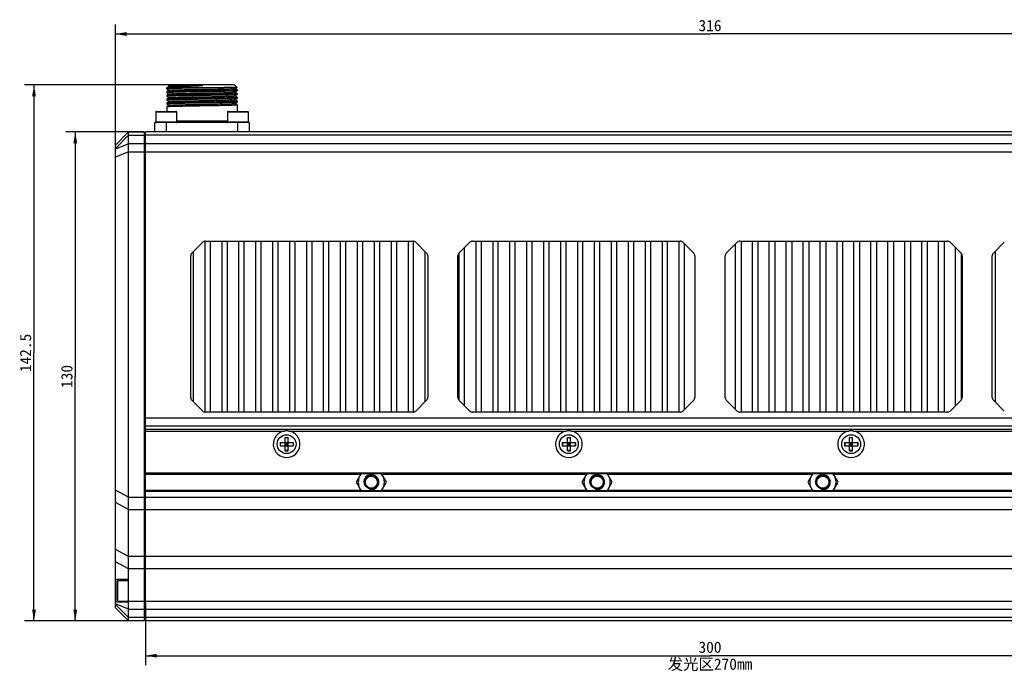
# Model space of a CAD drawing. Header units: millimetres. Extents: x 33 to 521, y 88 to 376.
# Tile 4 of 7: x 33 to 295, y 202 to 376. Entities that reach past the tile are written whole.
import ezdxf
from ezdxf.enums import TextEntityAlignment as Align

# ---------------------------------------------------------------- set-up
doc = ezdxf.new("R2010")
doc.units = ezdxf.units.MM
doc.header["$LTSCALE"] = 32.67
doc.layers.get('0').update_dxf_attribs({"linetype": 'CONTINUOUS'})
doc.layers.add('00_COMPONENTS', color=7, linetype='CONTINUOUS')
doc.layers.add('51__DRAFT_DIMS', color=7, linetype='CONTINUOUS')
doc.styles.get("Standard").update_dxf_attribs({"font": 'simfang.ttf'})
doc.dimstyles.new('DIMSTYLE_1', dxfattribs={"dimtxt": 3, "dimasz": 3, "dimexe": 2.5, "dimexo": 0.5, "dimgap": 0.75, "dimtad": 1, "dimdsep": 46, "dimtxsty": 'STANDARD', "dimblk": '_FILLED', "dimblk1": '_FILLED', "dimblk2": '_FILLED', "dimcen": 0.09, "dimclrt": 3, "dimazin": 2, "dimtp": 0.5, "dimtm": 0.5, "dimtfac": 1, "dimtofl": 0, "dimtmove": 0, "dimatfit": 3, "dimldrblk": '_FILLED', "dimfxl": 1, "dimtolj": 1, "dimarcsym": 0})
doc.dimstyles.new('DIMSTYLE_2', dxfattribs={"dimtxt": 3, "dimasz": 3, "dimexe": 2.5, "dimexo": 0.5, "dimgap": 0.75, "dimtad": 1, "dimdsep": 46, "dimtxsty": 'STANDARD', "dimblk": '_FILLED', "dimblk1": '_FILLED', "dimblk2": '_FILLED', "dimcen": 0.09, "dimazin": 2, "dimtp": 0.5, "dimtm": 0.5, "dimtfac": 1, "dimtofl": 0, "dimtmove": 0, "dimatfit": 3, "dimldrblk": '_FILLED', "dimfxl": 1, "dimtolj": 1, "dimarcsym": 0})

# ---------------------------------------------------------------- blocks, each defined once
blk = doc.blocks.new('_FILLED')
at = {"color": 0, "linetype": 'ByBlock'}
blk.add_solid([(0, 0), (-1, 0.167), (-1, -0.167)], dxfattribs=at)
blk = doc.blocks.new('*D1')
at = {"layer": '51__DRAFT_DIMS', "color": 4, "transparency": 16777216}
for p, q in [((58.4, 339.46), (58.4, 374.2)), ((374.4, 339.46), (374.4, 374.2)), ((58.4, 371.7), (216.4, 371.7)), ((374.4, 371.7), (216.4, 371.7))]:
    blk.add_line(p, q, dxfattribs=at)
at = {"layer": '51__DRAFT_DIMS', "color": 4, "transparency": 16777216, "xscale": 3, "yscale": 3, "zscale": 3, "rotation": 180}
blk.add_blockref('_FILLED', (58.4, 371.7), dxfattribs=at)
at = {"layer": '51__DRAFT_DIMS', "color": 4, "transparency": 16777216, "xscale": 3, "yscale": 3, "zscale": 3}
blk.add_blockref('_FILLED', (374.4, 371.7), dxfattribs=at)
at = {"layer": '51__DRAFT_DIMS', "color": 3, "transparency": 16777216}
blk.add_text('316', height=3, dxfattribs=at).set_placement((216.4, 372.45), align=Align.CENTER)
blk = doc.blocks.new('*D2')
at = {"layer": '51__DRAFT_DIMS', "color": 1, "transparency": 16777216}
for p, q in [((65.9, 345.65), (45.23, 345.65)), ((47.73, 345.65), (47.73, 280.65)), ((47.73, 215.65), (47.73, 280.65)), ((65.9, 215.65), (45.23, 215.65))]:
    blk.add_line(p, q, dxfattribs=at)
at = {"layer": '51__DRAFT_DIMS', "color": 1, "transparency": 16777216, "xscale": 3, "yscale": 3, "zscale": 3}
for p, rotation in [((47.73, 345.65), 90), ((47.73, 215.65), 270)]:
    blk.add_blockref('_FILLED', p, dxfattribs=dict(at, rotation=rotation))
at = {"layer": '51__DRAFT_DIMS', "color": 1, "transparency": 16777216}
blk.add_text('130', height=3, rotation=90, dxfattribs=at).set_placement((46.98, 280.65), align=Align.CENTER)
blk = doc.blocks.new('*D4')
at = {"layer": '51__DRAFT_DIMS', "color": 4, "transparency": 16777216}
for p, q in [((66.4, 220.39), (66.4, 203.92)), ((366.4, 220.39), (366.4, 203.92)), ((66.4, 206.42), (216.4, 206.42)), ((366.4, 206.42), (216.4, 206.42))]:
    blk.add_line(p, q, dxfattribs=at)
at = {"layer": '51__DRAFT_DIMS', "color": 4, "transparency": 16777216, "xscale": 3, "yscale": 3, "zscale": 3, "rotation": 180}
blk.add_blockref('_FILLED', (66.4, 206.42), dxfattribs=at)
at = {"layer": '51__DRAFT_DIMS', "color": 4, "transparency": 16777216, "xscale": 3, "yscale": 3, "zscale": 3}
blk.add_blockref('_FILLED', (366.4, 206.42), dxfattribs=at)
at = {"layer": '51__DRAFT_DIMS', "color": 3, "transparency": 16777216}
for s, p in [('300', (216.4, 207.17)), ('发光区270mm', (216.4, 202.67))]:
    blk.add_text(s, height=3, dxfattribs=at).set_placement(p, align=Align.CENTER)
blk = doc.blocks.new('*D9')
at = {"layer": '51__DRAFT_DIMS', "color": 4, "transparency": 16777216}
for p, q in [((80.9, 358.15), (34.26, 358.15)), ((36.76, 358.15), (36.76, 286.9)), ((36.76, 215.65), (36.76, 286.9)), ((65.9, 215.65), (34.26, 215.65))]:
    blk.add_line(p, q, dxfattribs=at)
at = {"layer": '51__DRAFT_DIMS', "color": 4, "transparency": 16777216, "xscale": 3, "yscale": 3, "zscale": 3}
for p, rotation in [((36.76, 358.15), 90), ((36.76, 215.65), 270)]:
    blk.add_blockref('_FILLED', p, dxfattribs=dict(at, rotation=rotation))
at = {"layer": '51__DRAFT_DIMS', "color": 3, "transparency": 16777216}
blk.add_text('142.5', height=3, rotation=90, dxfattribs=at).set_placement((36.01, 286.9), align=Align.CENTER)

msp = doc.modelspace()

# ---------------------------------------------------------------- linework, layer by layer
at = {"layer": '00_COMPONENTS', "color": 7}
for p, q in [((72.048, 357.402), (72.063, 357.413)), ((72.048, 357.095), (72.048, 357.402)), ((84.685, 357.402), (72.048, 357.402)), ((72.048, 357.095), (72.048, 357.095)), ((72.048, 357.095), (72.048, 357.095)), ((72.048, 357.095), (72.052, 357.09)), ((72.048, 356.402), (72.052, 356.407)), ((72.048, 356.402), (72.048, 356.095)), ((72.048, 356.095), (72.052, 356.09)), ((72.052, 357.091), (72.077, 357.076)), ((72.653, 356.754), (72.052, 356.406)), ((72.052, 356.09), (72.644, 355.748)), ((72.653, 357.754), (72.063, 357.413)), ((72.077, 357.076), (72.629, 356.757)), ((72.487, 357.841), (72.798, 358.152)), ((72.487, 357.841), (72.488, 357.838)), ((72.488, 357.838), (72.644, 357.749)), ((72.629, 356.757), (72.644, 356.749)), ((89.998, 358.152), (72.798, 358.152)), ((81.398, 358), (81.599, 358.002)), ((81.398, 357.994), (81.599, 358.002)), ((85.123, 356.068), (85.194, 356.07)), ((85.194, 356.07), (85.214, 356.07)), ((85.194, 356.07), (85.214, 356.07)), ((90.626, 357.524), (89.998, 358.152)), ((90.142, 356.243), (90.744, 356.591)), ((90.143, 357.244), (90.624, 357.522)), ((90.744, 356.907), (90.151, 357.249)), ((90.714, 355.924), (90.151, 356.249)), ((90.626, 357.524), (90.625, 357.521)), ((90.744, 355.906), (90.714, 355.924)), ((90.748, 356.902), (90.744, 356.907)), ((90.748, 356.595), (90.744, 356.59)), ((90.748, 355.902), (90.744, 355.907)), ((90.748, 356.902), (90.748, 356.595)), ((90.748, 355.902), (90.748, 355.595)), ((72.048, 355.402), (72.052, 355.407)), ((72.048, 355.402), (72.048, 355.095)), ((72.048, 355.095), (72.052, 355.09)), ((72.048, 354.402), (72.052, 354.407)), ((72.048, 354.402), (72.048, 354.095)), ((72.048, 354.095), (72.052, 354.09)), ((72.048, 353.402), (72.052, 353.407)), ((72.048, 353.402), (72.048, 353.095)), ((72.652, 355.753), (72.052, 355.407)), ((72.052, 355.09), (72.644, 354.749)), ((72.652, 354.754), (72.052, 354.407)), ((72.052, 354.09), (72.644, 353.748)), ((72.652, 353.753), (72.052, 353.407)), ((86.173, 355.09), (86.204, 355.091)), ((90.143, 355.244), (90.744, 355.59)), ((90.143, 354.243), (90.744, 354.59)), ((90.143, 353.243), (90.744, 353.59)), ((90.714, 354.924), (90.152, 355.248)), ((90.714, 353.924), (90.152, 354.249)), ((90.714, 352.924), (90.152, 353.248)), ((90.744, 354.907), (90.714, 354.924)), ((90.744, 353.907), (90.714, 353.924)), ((90.748, 355.595), (90.744, 355.59)), ((90.748, 354.902), (90.744, 354.907)), ((90.748, 354.595), (90.744, 354.59)), ((90.748, 353.902), (90.744, 353.907)), ((90.748, 353.595), (90.744, 353.59)), ((90.748, 354.902), (90.748, 354.595)), ((90.748, 353.902), (90.748, 353.595)), ((69.148, 350.982), (69.148, 348.252)), ((69.248, 351.082), (74.548, 351.082)), ((72.048, 353.095), (72.052, 353.09)), ((72.048, 352.402), (72.052, 352.407)), ((72.048, 352.402), (72.048, 351.082)), ((72.052, 353.09), (72.077, 353.076)), ((72.652, 352.754), (72.052, 352.407)), ((72.077, 353.076), (72.628, 352.758)), ((72.628, 352.758), (72.644, 352.749)), ((74.648, 350.982), (74.648, 348.252)), ((88.148, 350.982), (88.148, 348.252)), ((88.248, 351.082), (93.548, 351.082)), ((90.744, 352.907), (90.714, 352.924)), ((90.748, 352.902), (90.744, 352.907)), ((90.748, 352.902), (90.748, 351.082)), ((93.648, 350.982), (93.648, 348.252)), ((68.898, 345.652), (68.898, 348.152)), ((93.898, 348.152), (68.898, 348.152)), ((93.898, 348.152), (93.898, 345.652)), ((61.898, 345.652), (58.398, 342.152)), ((61.898, 215.652), (61.898, 345.652)), ((61.898, 345.652), (66.098, 345.652)), ((66.098, 215.652), (66.098, 345.652)), ((66.398, 215.652), (66.398, 345.652)), ((366.398, 345.652), (66.398, 345.652)), ((66.398, 345.352), (66.098, 345.352)), ((58.398, 219.152), (58.398, 342.152)), ((82.148, 316.638), (82.148, 271.166)), ((82.312, 316.652), (137.484, 316.652)), ((83.648, 271.152), (83.648, 316.652)), ((86.648, 316.652), (86.648, 271.152)), ((88.148, 271.152), (88.148, 316.652)), ((91.148, 316.652), (91.148, 271.152)), ((92.648, 271.152), (92.648, 316.652)), ((95.648, 316.652), (95.648, 271.152)), ((97.148, 271.152), (97.148, 316.652)), ((100.148, 316.652), (100.148, 271.152)), ((101.648, 271.152), (101.648, 316.652)), ((104.648, 316.652), (104.648, 271.152)), ((106.148, 271.152), (106.148, 316.652)), ((109.148, 316.652), (109.148, 271.152)), ((110.648, 271.152), (110.648, 316.652)), ((113.648, 316.652), (113.648, 271.152)), ((115.148, 271.152), (115.148, 316.652)), ((118.148, 316.652), (118.148, 271.152)), ((119.648, 271.152), (119.648, 316.652)), ((122.648, 316.652), (122.648, 271.152)), ((124.148, 271.152), (124.148, 316.652)), ((127.148, 316.652), (127.148, 271.152)), ((128.648, 271.152), (128.648, 316.652)), ((131.648, 316.652), (131.648, 271.152)), ((133.148, 271.152), (133.148, 316.652)), ((136.148, 316.652), (136.148, 271.152)), ((137.648, 271.166), (137.648, 316.638)), ((153.312, 316.652), (208.484, 316.652)), ((154.148, 316.652), (154.148, 271.152)), ((155.648, 271.152), (155.648, 316.652)), ((158.648, 316.652), (158.648, 271.152)), ((160.148, 271.152), (160.148, 316.652)), ((163.148, 316.652), (163.148, 271.152)), ((164.648, 271.152), (164.648, 316.652)), ((167.648, 316.652), (167.648, 271.152)), ((169.148, 271.152), (169.148, 316.652)), ((172.148, 316.652), (172.148, 271.152)), ((173.648, 271.152), (173.648, 316.652)), ((176.648, 316.652), (176.648, 271.152)), ((178.148, 271.152), (178.148, 316.652)), ((181.148, 316.652), (181.148, 271.152)), ((182.648, 271.152), (182.648, 316.652)), ((185.648, 316.652), (185.648, 271.152)), ((187.148, 271.152), (187.148, 316.652)), ((190.148, 316.652), (190.148, 271.152)), ((191.648, 271.152), (191.648, 316.652)), ((194.648, 316.652), (194.648, 271.152)), ((196.148, 271.152), (196.148, 316.652)), ((199.148, 316.652), (199.148, 271.152)), ((200.648, 271.152), (200.648, 316.652)), ((203.648, 316.652), (203.648, 271.152)), ((205.148, 271.152), (205.148, 316.652)), ((208.148, 316.652), (208.148, 271.152)), ((224.312, 316.652), (279.484, 316.652)), ((224.648, 316.652), (224.648, 271.152)), ((227.648, 271.152), (227.648, 316.652)), ((229.148, 316.652), (229.148, 271.152)), ((232.148, 271.152), (232.148, 316.652)), ((233.648, 316.652), (233.648, 271.152)), ((236.648, 271.152), (236.648, 316.652)), ((238.148, 316.652), (238.148, 271.152)), ((241.148, 271.152), (241.148, 316.652)), ((242.648, 316.652), (242.648, 271.152)), ((245.648, 271.152), (245.648, 316.652)), ((247.148, 316.652), (247.148, 271.152)), ((250.148, 271.152), (250.148, 316.652)), ((251.648, 316.652), (251.648, 271.152)), ((254.648, 271.152), (254.648, 316.652)), ((256.148, 316.652), (256.148, 271.152)), ((259.148, 271.152), (259.148, 316.652)), ((260.648, 316.652), (260.648, 271.152)), ((263.648, 271.152), (263.648, 316.652)), ((265.148, 316.652), (265.148, 271.152)), ((268.148, 271.152), (268.148, 316.652)), ((269.648, 316.652), (269.648, 271.152)), ((272.648, 271.152), (272.648, 316.652)), ((274.148, 316.652), (274.148, 271.152)), ((277.148, 271.152), (277.148, 316.652)), ((278.648, 316.652), (278.648, 271.152)), ((78.691, 313.445), (81.605, 316.359)), ((138.191, 316.359), (141.105, 313.445)), ((149.691, 313.445), (152.605, 316.359)), ((151.148, 272.902), (151.148, 314.902)), ((209.191, 316.359), (212.105, 313.445)), ((209.648, 271.902), (209.648, 315.902)), ((220.691, 313.445), (223.605, 316.359)), ((223.148, 271.902), (223.148, 315.902)), ((280.191, 316.359), (283.105, 313.445)), ((281.648, 272.902), (281.648, 314.902)), ((291.691, 313.445), (294.605, 316.359)), ((78.398, 275.066), (78.398, 312.738)), ((79.148, 273.902), (79.148, 313.902)), ((140.648, 313.902), (140.648, 273.902)), ((141.398, 312.738), (141.398, 275.066)), ((149.398, 275.066), (149.398, 312.738)), ((149.648, 313.399), (149.648, 274.405)), ((212.398, 312.738), (212.398, 275.066)), ((220.398, 275.066), (220.398, 312.738)), ((283.148, 313.399), (283.148, 274.405)), ((283.398, 312.738), (283.398, 275.066)), ((291.398, 275.066), (291.398, 312.738)), ((292.148, 313.902), (292.148, 273.902)), ((81.605, 271.445), (78.691, 274.359)), ((141.105, 274.359), (138.191, 271.445)), ((152.605, 271.445), (149.691, 274.359)), ((212.105, 274.359), (209.191, 271.445)), ((223.605, 271.445), (220.691, 274.359)), ((283.105, 274.359), (280.191, 271.445)), ((294.605, 271.445), (291.691, 274.359)), ((137.484, 271.152), (82.312, 271.152)), ((208.484, 271.152), (153.312, 271.152)), ((279.484, 271.152), (224.312, 271.152)), ((66.398, 266.652), (366.398, 266.652)), ((103.498, 260.902), (103.498, 264.402)), ((103.498, 264.402), (104.298, 264.402)), ((104.298, 264.365), (103.498, 264.365)), ((104.298, 260.902), (104.298, 264.402)), ((178.498, 260.902), (178.498, 264.402)), ((178.498, 264.402), (179.298, 264.402)), ((179.298, 264.365), (178.498, 264.365)), ((179.298, 260.902), (179.298, 264.402)), ((253.498, 264.402), (254.298, 264.402)), ((253.498, 260.902), (253.498, 264.402)), ((254.298, 264.365), (253.498, 264.365)), ((254.298, 260.902), (254.298, 264.402)), ((102.148, 263.052), (102.148, 262.252)), ((102.148, 263.052), (105.648, 263.052)), ((102.148, 262.252), (105.648, 262.252)), ((102.185, 263.052), (102.185, 262.252)), ((104.298, 262.252), (103.498, 263.052)), ((103.498, 262.252), (104.298, 263.052)), ((104.298, 262.652), (103.498, 262.652)), ((103.898, 263.052), (103.898, 262.252)), ((105.611, 263.052), (105.611, 262.252)), ((105.648, 263.052), (105.648, 262.252)), ((177.148, 263.052), (177.148, 262.252)), ((177.148, 263.052), (180.648, 263.052)), ((177.148, 262.252), (180.648, 262.252)), ((177.185, 263.052), (177.185, 262.252)), ((179.298, 262.252), (178.498, 263.052)), ((178.498, 262.252), (179.298, 263.052)), ((179.298, 262.652), (178.498, 262.652)), ((178.898, 263.052), (178.898, 262.252)), ((180.611, 263.052), (180.611, 262.252)), ((180.648, 263.052), (180.648, 262.252)), ((252.148, 263.052), (255.648, 263.052)), ((252.148, 263.052), (252.148, 262.252)), ((252.148, 262.252), (255.648, 262.252)), ((252.185, 263.052), (252.185, 262.252)), ((254.298, 262.252), (253.498, 263.052)), ((253.498, 262.252), (254.298, 263.052)), ((254.298, 262.652), (253.498, 262.652)), ((253.898, 263.052), (253.898, 262.252)), ((255.611, 263.052), (255.611, 262.252)), ((255.648, 263.052), (255.648, 262.252)), ((104.298, 260.939), (103.498, 260.939)), ((103.498, 260.902), (104.298, 260.902)), ((179.298, 260.939), (178.498, 260.939)), ((178.498, 260.902), (179.298, 260.902)), ((254.298, 260.939), (253.498, 260.939)), ((253.498, 260.902), (254.298, 260.902)), ((66.398, 254.852), (366.398, 254.852)), ((123.684, 254.852), (122.356, 252.552)), ((130.439, 252.552), (129.111, 254.852)), ((183.684, 254.852), (182.356, 252.552)), ((190.439, 252.552), (189.111, 254.852)), ((243.684, 254.852), (242.356, 252.552)), ((250.439, 252.552), (249.111, 254.852)), ((122.356, 252.552), (123.684, 250.252)), ((129.111, 250.252), (130.439, 252.552)), ((182.356, 252.552), (183.684, 250.252)), ((189.111, 250.252), (190.439, 252.552)), ((242.356, 252.552), (243.684, 250.252)), ((249.111, 250.252), (250.439, 252.552)), ((366.398, 250.252), (66.398, 250.252)), ((61.898, 226.652), (58.898, 226.652)), ((58.898, 221.002), (58.898, 226.302)), ((58.998, 226.402), (61.798, 226.402)), ((58.998, 220.902), (61.798, 220.902)), ((61.898, 220.652), (59.22, 220.652)), ((61.898, 215.652), (58.398, 219.152)), ((66.098, 215.652), (61.898, 215.652)), ((66.398, 215.952), (66.098, 215.952)), ((366.398, 215.652), (66.398, 215.652))]:
    msp.add_line(p, q, dxfattribs=at)
at = {"layer": '00_COMPONENTS', "color": 4}
for p, q in [((73.82, 355.832), (73.301, 356.179)), ((73.301, 355.485), (73.82, 355.831)), ((69.148, 350.982), (74.648, 350.982)), ((88.148, 350.982), (93.648, 350.982)), ((74.648, 348.252), (69.148, 348.252)), ((71.898, 348.152), (71.898, 345.652)), ((74.648, 348.652), (88.148, 348.652)), ((93.648, 348.252), (88.148, 348.252)), ((90.898, 345.652), (90.898, 348.152)), ((61.898, 344.773), (58.398, 341.273)), ((61.898, 344.773), (66.098, 344.773)), ((66.398, 344.561), (66.098, 344.561)), ((366.398, 344.773), (66.398, 344.773)), ((61.898, 342.531), (58.398, 341.081)), ((61.898, 340.409), (58.398, 338.96)), ((66.098, 342.531), (61.898, 342.531)), ((61.898, 340.409), (370.898, 340.409)), ((66.398, 342.319), (66.098, 342.319)), ((366.398, 342.531), (66.398, 342.531)), ((66.398, 269.652), (366.398, 269.652)), ((66.398, 267.552), (366.398, 267.552)), ((66.398, 266.152), (103.304, 266.152)), ((104.492, 266.152), (178.304, 266.152)), ((179.492, 266.152), (253.304, 266.152)), ((254.492, 266.152), (328.304, 266.152)), ((66.398, 255.052), (366.398, 255.052)), ((66.398, 254.652), (123.569, 254.652)), ((129.227, 254.652), (183.569, 254.652)), ((189.227, 254.652), (243.569, 254.652)), ((249.227, 254.652), (303.569, 254.652)), ((61.898, 248.584), (58.398, 250.406)), ((61.898, 248.584), (66.398, 248.584)), ((66.398, 250.452), (123.569, 250.452)), ((366.398, 250.052), (66.398, 250.052)), ((66.398, 248.585), (366.398, 248.585)), ((129.227, 250.452), (183.569, 250.452)), ((189.227, 250.452), (243.569, 250.452)), ((249.227, 250.452), (303.569, 250.452)), ((61.898, 245.308), (58.398, 247.13)), ((61.898, 245.308), (66.098, 245.308)), ((66.398, 245.553), (66.098, 245.553)), ((66.398, 245.308), (366.398, 245.308)), ((61.898, 232.782), (58.398, 234.604)), ((66.398, 233.028), (66.098, 233.028)), ((61.898, 229.505), (58.398, 231.327)), ((66.098, 232.782), (61.898, 232.782)), ((366.398, 232.782), (66.398, 232.782)), ((66.398, 229.505), (61.898, 229.505)), ((366.398, 229.506), (66.398, 229.506)), ((58.998, 220.902), (58.998, 226.402)), ((61.798, 226.402), (61.798, 220.902)), ((61.898, 218.773), (58.398, 220.223)), ((61.898, 216.531), (58.398, 220.031)), ((61.898, 220.895), (370.898, 220.895)), ((61.898, 218.773), (66.098, 218.773)), ((66.398, 218.986), (66.098, 218.986)), ((66.398, 218.773), (366.398, 218.773)), ((66.098, 216.531), (61.898, 216.531)), ((66.398, 216.743), (66.098, 216.743)), ((366.398, 216.531), (66.398, 216.531))]:
    msp.add_line(p, q, dxfattribs=at)
at = {"layer": '00_COMPONENTS', "color": 7}
for centre, radius in [((103.898, 262.652), 2.5), ((178.898, 262.652), 2.5), ((253.898, 262.652), 2.5), ((126.398, 252.552), 1.821), ((126.398, 252.552), 1.621), ((186.398, 252.552), 1.821), ((186.398, 252.552), 1.621), ((246.398, 252.552), 1.821), ((246.398, 252.552), 1.621)]:
    msp.add_circle(centre, radius, dxfattribs=at)
for centre, radius, start, end in [((69.248, 350.982), 0.1, 90, 180), ((74.548, 350.982), 0.1, 0, 90), ((88.248, 350.982), 0.1, 90, 180), ((93.548, 350.982), 0.1, 0, 90), ((69.248, 348.252), 0.1, 180, 270), ((74.548, 348.252), 0.1, 270, 360), ((88.248, 348.252), 0.1, 180, 270), ((93.548, 348.252), 0.1, 270, 360), ((82.312, 315.652), 1, 90, 135), ((137.484, 315.652), 1, 45, 90), ((153.312, 315.652), 1, 90, 135), ((208.484, 315.652), 1, 45, 90), ((224.312, 315.652), 1, 90, 135), ((279.484, 315.652), 1, 45, 90), ((79.398, 312.738), 1, 135, 180), ((140.398, 312.738), 1, 0, 45), ((150.398, 312.738), 1, 135, 180), ((211.398, 312.738), 1, 0, 45), ((221.398, 312.738), 1, 135, 180), ((282.398, 312.738), 1, 0, 45), ((292.398, 312.738), 1, 135, 180), ((79.398, 275.066), 1, 180, 225), ((140.398, 275.066), 1, 315, 360), ((150.398, 275.066), 1, 180, 225), ((211.398, 275.066), 1, 315, 360), ((221.398, 275.066), 1, 180, 225), ((282.398, 275.066), 1, 315, 360), ((292.398, 275.066), 1, 180, 225), ((82.312, 272.152), 1, 225, 270), ((137.484, 272.152), 1, 270, 315), ((153.312, 272.152), 1, 225, 270), ((208.484, 272.152), 1, 270, 315), ((224.312, 272.152), 1, 225, 270), ((279.484, 272.152), 1, 270, 315), ((103.898, 262.652), 3.55, 99.62763, 80.37237), ((178.898, 262.652), 3.55, 99.62763, 80.37237), ((253.898, 262.652), 3.55, 99.62763, 80.37237), ((126.398, 252.552), 3.5, 138.90566, 221.09434), ((126.398, 252.552), 3.5, 318.90566, 41.09434), ((186.398, 252.552), 3.5, 138.90566, 221.09434), ((186.398, 252.552), 3.5, 318.90566, 41.09434), ((246.398, 252.552), 3.5, 138.90566, 221.09434), ((246.398, 252.552), 3.5, 318.90566, 41.09434), ((58.998, 226.302), 0.1, 90, 180), ((61.798, 226.302), 0.1, 0, 90), ((58.998, 221.002), 0.1, 180, 270), ((61.798, 221.002), 0.1, 270, 360)]:
    msp.add_arc(centre, radius, start, end, dxfattribs=at)
at = {"layer": '00_COMPONENTS', "color": 4}
for centre in [(126.398, 252.552), (186.398, 252.552), (246.398, 252.552)]:
    msp.add_arc(centre, 2, 255, 195, dxfattribs=at)
at = {"layer": '00_COMPONENTS', "color": 7}
msp.add_ellipse((58.898, 223.652), major_axis=(0, 3), ratio=1, start_param=0, end_param=0.1674481, dxfattribs=at)
for points, knots in [([(84.685, 357.402), (83.957, 357.389), (82.48, 357.363), (80.634, 357.332), (79.158, 357.306), (78.088, 357.287), (77.067, 357.268), (76.109, 357.249), (75.227, 357.231), (74.435, 357.212), (73.836, 357.195), (73.41, 357.182), (73.133, 357.173), (72.886, 357.163), (72.67, 357.154), (72.486, 357.144), (72.334, 357.135), (72.228, 357.127), (72.16, 357.12), (72.121, 357.115), (72.091, 357.11), (72.068, 357.106), (72.055, 357.102), (72.048, 357.098), (72.048, 357.095)], [0, 0, 0, 0, 0.1727247, 0.3504854, 0.4380442, 0.5230218, 0.6041873, 0.6803649, 0.7504511, 0.8134303, 0.8683899, 0.8926084, 0.9145344, 0.9340881, 0.9511981, 0.9658057, 0.977856, 0.9873106, 0.991055, 0.99414, 0.9965655, 0.9983349, 0.9994595, 1, 1, 1, 1]), ([(73.3, 356.178), (73.204, 356.175), (73.024, 356.169), (72.772, 356.158), (72.557, 356.148), (72.379, 356.138), (72.255, 356.129), (72.176, 356.121), (72.131, 356.116), (72.096, 356.111), (72.07, 356.106), (72.056, 356.102), (72.048, 356.097), (72.048, 356.095)], [0, 0, 0, 0, 0.2292585, 0.4301269, 0.601585, 0.7429458, 0.8536476, 0.8973713, 0.9332861, 0.9613667, 0.9816438, 0.9942555, 1, 1, 1, 1]), ([(72.052, 356.407), (72.053, 356.407), (72.055, 356.408), (72.057, 356.409), (72.059, 356.41)], [0, 0, 0, 0, 0.2114626, 1, 1, 1, 1]), ([(72.059, 356.41), (72.07, 356.414), (72.1, 356.419), (72.155, 356.427), (72.232, 356.434), (72.33, 356.441), (72.449, 356.449), (72.649, 356.46), (72.95, 356.473), (73.369, 356.488), (73.864, 356.503), (74.428, 356.518), (75.058, 356.534), (75.746, 356.549), (76.764, 356.57), (78.131, 356.596), (79.851, 356.626), (81.628, 356.656), (83.396, 356.686), (84.835, 356.712), (85.932, 356.733), (86.696, 356.748), (87.411, 356.763), (88.07, 356.778), (88.667, 356.794), (89.196, 356.809), (89.592, 356.822), (89.871, 356.832), (90.051, 356.84), (90.211, 356.848), (90.351, 356.855), (90.469, 356.863), (90.567, 356.87), (90.643, 356.878), (90.697, 356.885), (90.729, 356.892), (90.744, 356.897), (90.748, 356.9), (90.748, 356.902)], [0, 0, 0, 0, 0.0018311, 0.0048044, 0.0089249, 0.0141853, 0.0205745, 0.02808, 0.0463657, 0.0688754, 0.095399, 0.125691, 0.1594696, 0.1964188, 0.2361955, 0.3227233, 0.4158337, 0.5120617, 0.6078264, 0.699564, 0.7428467, 0.7838608, 0.8222251, 0.8575811, 0.8895993, 0.9179825, 0.9424654, 0.9531721, 0.9628211, 0.9713913, 0.9788626, 0.9852171, 0.9904424, 0.9945275, 0.9974651, 0.9992611, 0.9997453, 1, 1, 1, 1]), ([(72.064, 357.414), (72.076, 357.421), (72.11, 357.434), (72.172, 357.451), (72.253, 357.468), (72.401, 357.493), (72.635, 357.524), (72.974, 357.558), (73.387, 357.594), (73.87, 357.629), (74.421, 357.665), (75.273, 357.715), (76.465, 357.776), (78.013, 357.848), (79.677, 357.92), (80.818, 357.969), (81.398, 357.994)], [0, 0, 0, 0, 0.0047548, 0.0115329, 0.0204101, 0.0314015, 0.0596551, 0.0961028, 0.140484, 0.1924364, 0.2515228, 0.3172425, 0.466181, 0.6338819, 0.8141046, 1, 1, 1, 1]), ([(81.398, 358), (80.823, 357.993), (79.694, 357.98), (78.303, 357.964), (77.238, 357.95), (76.493, 357.94), (75.795, 357.931), (75.151, 357.921), (74.565, 357.911), (74.045, 357.901), (73.655, 357.893), (73.378, 357.886), (73.199, 357.881), (73.04, 357.876), (72.9, 357.871), (72.781, 357.866), (72.682, 357.862), (72.612, 357.857), (72.567, 357.854), (72.541, 357.851), (72.52, 357.849), (72.504, 357.847), (72.494, 357.844), (72.488, 357.843), (72.487, 357.841)], [0, 0, 0, 0, 0.1935133, 0.3799095, 0.4681743, 0.5519961, 0.6305684, 0.7031417, 0.769021, 0.8275776, 0.8782632, 0.9005043, 0.9206038, 0.9385169, 0.9542025, 0.9676221, 0.9787493, 0.9875623, 0.9910947, 0.994042, 0.9964034, 0.9981791, 0.9993722, 1, 1, 1, 1]), ([(72.653, 357.754), (72.66, 357.758), (72.683, 357.763), (72.726, 357.77), (72.79, 357.777), (72.874, 357.785), (72.978, 357.793), (73.154, 357.803), (73.422, 357.816), (73.798, 357.831), (74.244, 357.846), (74.756, 357.862), (75.33, 357.877), (75.96, 357.892), (76.894, 357.913), (78.155, 357.938), (79.746, 357.968), (80.84, 357.988), (81.398, 357.998)], [0, 0, 0, 0, 0.0028178, 0.0079023, 0.0152798, 0.0249238, 0.0368034, 0.0508871, 0.0855356, 0.1286069, 0.1797965, 0.2385885, 0.3043655, 0.376526, 0.4544641, 0.6247778, 0.8088526, 1, 1, 1, 1]), ([(72.653, 356.754), (72.66, 356.758), (72.683, 356.763), (72.726, 356.77), (72.79, 356.778), (72.874, 356.785), (72.978, 356.793), (73.155, 356.803), (73.422, 356.816), (73.798, 356.831), (74.245, 356.847), (74.757, 356.862), (75.332, 356.877), (75.962, 356.892), (76.897, 356.913), (78.158, 356.938), (79.75, 356.969), (81.402, 356.999), (83.055, 357.029), (84.646, 357.059), (85.907, 357.084), (86.841, 357.105), (87.471, 357.12), (88.044, 357.136), (88.556, 357.151), (89.002, 357.166), (89.377, 357.181), (89.645, 357.194), (89.821, 357.205), (89.923, 357.212), (90.006, 357.22), (90.07, 357.227), (90.113, 357.234), (90.136, 357.239), (90.143, 357.244)], [0, 0, 0, 0, 0.0014027, 0.0039269, 0.0075961, 0.0124123, 0.0183593, 0.025417, 0.0427794, 0.0643333, 0.0899127, 0.1193203, 0.1522493, 0.1883692, 0.227354, 0.3125466, 0.4046472, 0.5002601, 0.5958655, 0.6879486, 0.7730618, 0.8120423, 0.8481528, 0.8810236, 0.9103476, 0.9358962, 0.9574483, 0.974778, 0.9817922, 0.9876834, 0.9924492, 0.9960877, 0.9985997, 1, 1, 1, 1]), ([(90.744, 356.59), (90.738, 356.587), (90.72, 356.582), (90.686, 356.576), (90.636, 356.57), (90.572, 356.564), (90.493, 356.557), (90.357, 356.548), (90.152, 356.537), (89.862, 356.525), (89.517, 356.512), (89.12, 356.499), (88.671, 356.487), (88.175, 356.474), (87.429, 356.456), (86.403, 356.434), (85.082, 356.409), (83.664, 356.384), (82.187, 356.358), (80.689, 356.333), (79.21, 356.307), (77.384, 356.275), (75.421, 356.237), (73.936, 356.199), (73.3, 356.178)], [0, 0, 0, 0, 0.0011417, 0.0031303, 0.0059792, 0.0096895, 0.0142563, 0.019673, 0.0330245, 0.0496582, 0.069469, 0.0923261, 0.1180826, 0.1465691, 0.1776006, 0.2464709, 0.3228942, 0.4048765, 0.4902801, 0.5768747, 0.6623978, 0.7446174, 0.8907106, 1, 1, 1, 1]), ([(73.3, 355.485), (73.59, 355.495), (74.234, 355.514), (75.288, 355.539), (76.504, 355.565), (77.852, 355.59), (79.294, 355.616), (80.792, 355.642), (82.306, 355.667), (83.796, 355.693), (85.222, 355.719), (86.353, 355.741), (87.197, 355.758), (87.775, 355.771), (88.31, 355.784), (88.799, 355.797), (89.238, 355.81), (89.625, 355.823), (89.957, 355.836), (90.198, 355.847), (90.362, 355.856), (90.463, 355.862), (90.548, 355.869), (90.618, 355.875), (90.672, 355.882), (90.711, 355.888), (90.735, 355.893), (90.745, 355.898), (90.748, 355.901), (90.748, 355.902)], [0, 0, 0, 0, 0.0498421, 0.1107382, 0.1810671, 0.2589492, 0.3423065, 0.4289121, 0.5164531, 0.6025918, 0.6850277, 0.7615597, 0.7969656, 0.8301444, 0.8608754, 0.8889515, 0.9141872, 0.9364121, 0.9554799, 0.9712633, 0.9778905, 0.9836589, 0.9885604, 0.9925882, 0.9957362, 0.9980032, 0.9993976, 0.9997822, 1, 1, 1, 1]), ([(73.82, 355.831), (74.522, 355.857), (76.176, 355.899), (78.9, 355.953), (81.966, 356.009), (84.08, 356.048), (85.123, 356.068)], [0, 0, 0, 0, 0.1864599, 0.4389398, 0.7230533, 1, 1, 1, 1]), ([(90.624, 357.521), (90.621, 357.519), (90.607, 357.517), (90.582, 357.513), (90.544, 357.51), (90.493, 357.506), (90.43, 357.502), (90.321, 357.497), (90.154, 357.491), (89.917, 357.483), (89.634, 357.476), (89.305, 357.469), (88.933, 357.461), (88.519, 357.454), (87.891, 357.443), (87.022, 357.431), (85.891, 357.416), (85.098, 357.407), (84.685, 357.402)], [0, 0, 0, 0, 0.0022333, 0.0065594, 0.0130045, 0.0215726, 0.0322539, 0.045031, 0.0767995, 0.1167011, 0.1645073, 0.2199577, 0.2827383, 0.3525078, 0.4288764, 0.5996973, 0.7914665, 1, 1, 1, 1]), ([(85.214, 356.07), (85.558, 356.077), (86.216, 356.091), (87.153, 356.112), (87.983, 356.134), (88.602, 356.152), (89.032, 356.167), (89.303, 356.178), (89.537, 356.188), (89.734, 356.199), (89.893, 356.21), (90, 356.219), (90.066, 356.227), (90.101, 356.232), (90.125, 356.237), (90.138, 356.241), (90.142, 356.243)], [0, 0, 0, 0, 0.2091735, 0.4002556, 0.5698046, 0.7143996, 0.7765161, 0.8315232, 0.8791819, 0.9192524, 0.9514912, 0.9756902, 0.9847621, 0.9918226, 0.996887, 1, 1, 1, 1]), ([(90.736, 355.587), (90.726, 355.583), (90.696, 355.578), (90.641, 355.57), (90.565, 355.563), (90.467, 355.556), (90.348, 355.548), (90.147, 355.537), (89.847, 355.524), (89.428, 355.509), (88.933, 355.494), (88.369, 355.479), (87.74, 355.463), (87.051, 355.448), (86.033, 355.427), (84.666, 355.401), (82.946, 355.371), (81.169, 355.341), (79.401, 355.311), (77.962, 355.285), (76.865, 355.264), (76.1, 355.249), (75.385, 355.234), (74.726, 355.219), (74.129, 355.203), (73.6, 355.188), (73.204, 355.175), (72.924, 355.165), (72.744, 355.157), (72.584, 355.149), (72.445, 355.142), (72.326, 355.134), (72.229, 355.127), (72.153, 355.119), (72.099, 355.112), (72.066, 355.105), (72.052, 355.1), (72.048, 355.096), (72.048, 355.095)], [0, 0, 0, 0, 0.0018244, 0.0047911, 0.0089052, 0.0141594, 0.0205426, 0.0280426, 0.0463182, 0.0688189, 0.0953348, 0.1256204, 0.159394, 0.1963397, 0.2361144, 0.3226416, 0.4157562, 0.5119926, 0.6077682, 0.6995174, 0.7428065, 0.7838271, 0.8221976, 0.8575595, 0.8895829, 0.9179709, 0.942458, 0.9531667, 0.9628174, 0.9713894, 0.9788622, 0.9852178, 0.9904442, 0.9945303, 0.9974691, 0.9992659, 0.9997493, 1, 1, 1, 1]), ([(90.736, 354.587), (90.726, 354.583), (90.696, 354.578), (90.641, 354.57), (90.564, 354.563), (90.466, 354.556), (90.347, 354.548), (90.147, 354.537), (89.846, 354.524), (89.427, 354.509), (88.933, 354.494), (88.369, 354.479), (87.739, 354.463), (87.05, 354.448), (86.033, 354.427), (84.666, 354.401), (82.946, 354.371), (81.169, 354.341), (79.4, 354.311), (77.962, 354.285), (76.864, 354.264), (76.1, 354.249), (75.385, 354.234), (74.726, 354.219), (74.129, 354.203), (73.6, 354.188), (73.204, 354.175), (72.924, 354.165), (72.744, 354.157), (72.584, 354.149), (72.445, 354.142), (72.326, 354.134), (72.229, 354.127), (72.153, 354.119), (72.099, 354.112), (72.066, 354.105), (72.052, 354.1), (72.048, 354.096), (72.048, 354.095)], [0, 0, 0, 0, 0.0018262, 0.0047947, 0.0089105, 0.0141663, 0.0205511, 0.0280525, 0.0463307, 0.0688338, 0.0953513, 0.1256379, 0.1594125, 0.1963592, 0.2361346, 0.3226621, 0.4157742, 0.5120091, 0.6077824, 0.6995277, 0.742815, 0.7838341, 0.8222032, 0.8575637, 0.8895856, 0.9179723, 0.9424587, 0.953167, 0.9628173, 0.9713888, 0.9788611, 0.9852165, 0.9904425, 0.9945283, 0.9974666, 0.9992629, 0.9997468, 1, 1, 1, 1]), ([(90.736, 353.587), (90.725, 353.583), (90.696, 353.578), (90.641, 353.57), (90.564, 353.563), (90.466, 353.556), (90.347, 353.548), (90.147, 353.537), (89.846, 353.524), (89.427, 353.509), (88.933, 353.494), (88.368, 353.479), (87.739, 353.463), (87.05, 353.448), (86.033, 353.427), (84.665, 353.401), (82.946, 353.371), (81.168, 353.341), (79.4, 353.311), (77.961, 353.285), (76.864, 353.264), (76.1, 353.249), (75.385, 353.234), (74.726, 353.219), (74.129, 353.203), (73.6, 353.188), (73.204, 353.175), (72.924, 353.165), (72.744, 353.157), (72.584, 353.149), (72.445, 353.142), (72.326, 353.134), (72.229, 353.127), (72.153, 353.119), (72.099, 353.112), (72.066, 353.105), (72.052, 353.1), (72.048, 353.096), (72.048, 353.095)], [0, 0, 0, 0, 0.0018282, 0.0047986, 0.0089163, 0.0141738, 0.0205603, 0.0280634, 0.0463445, 0.0688502, 0.0953703, 0.1256595, 0.1594363, 0.1963844, 0.2361602, 0.3226882, 0.4158, 0.5120322, 0.6078017, 0.6995435, 0.7428289, 0.7838462, 0.8222138, 0.857573, 0.8895935, 0.9179786, 0.9424636, 0.9531713, 0.9628212, 0.9713923, 0.9788643, 0.9852194, 0.9904451, 0.9945308, 0.9974693, 0.9992659, 0.9997492, 1, 1, 1, 1]), ([(72.052, 355.407), (72.056, 355.409), (72.067, 355.413), (72.089, 355.417), (72.12, 355.422), (72.179, 355.429), (72.274, 355.438), (72.414, 355.447), (72.589, 355.457), (72.797, 355.467), (73.038, 355.476), (73.209, 355.482), (73.3, 355.485)], [0, 0, 0, 0, 0.0110074, 0.028847, 0.0536627, 0.0854925, 0.1701308, 0.2825097, 0.4222542, 0.5888685, 0.7817437, 1, 1, 1, 1]), ([(72.052, 354.407), (72.052, 354.407), (72.055, 354.408), (72.057, 354.409), (72.059, 354.41)], [0, 0, 0, 0, 0.2107777, 1, 1, 1, 1]), ([(72.052, 353.407), (72.052, 353.407), (72.055, 353.408), (72.057, 353.409), (72.059, 353.41)], [0, 0, 0, 0, 0.2095401, 1, 1, 1, 1]), ([(72.059, 354.41), (72.07, 354.414), (72.1, 354.419), (72.155, 354.427), (72.232, 354.434), (72.33, 354.441), (72.449, 354.449), (72.649, 354.46), (72.95, 354.473), (73.369, 354.488), (73.864, 354.503), (74.428, 354.518), (75.058, 354.534), (75.746, 354.549), (76.764, 354.57), (78.131, 354.596), (79.851, 354.626), (81.628, 354.656), (83.396, 354.686), (84.835, 354.712), (85.932, 354.733), (86.696, 354.748), (87.411, 354.763), (88.07, 354.778), (88.667, 354.794), (89.196, 354.809), (89.592, 354.822), (89.871, 354.832), (90.051, 354.84), (90.211, 354.848), (90.351, 354.855), (90.469, 354.863), (90.567, 354.87), (90.643, 354.878), (90.697, 354.885), (90.729, 354.892), (90.744, 354.897), (90.748, 354.901), (90.748, 354.902)], [0, 0, 0, 0, 0.0018311, 0.0048045, 0.0089251, 0.0141854, 0.0205746, 0.0280802, 0.0463659, 0.0688756, 0.0953993, 0.1256914, 0.15947, 0.1964194, 0.2361961, 0.3227241, 0.4158348, 0.512063, 0.607828, 0.6995657, 0.7428485, 0.7838628, 0.8222271, 0.8575833, 0.8896015, 0.9179848, 0.9424677, 0.9531745, 0.9628235, 0.9713937, 0.978865, 0.9852195, 0.9904448, 0.99453, 0.9974681, 0.9992643, 0.9997479, 1, 1, 1, 1]), ([(72.059, 353.41), (72.07, 353.414), (72.1, 353.419), (72.155, 353.427), (72.232, 353.434), (72.33, 353.442), (72.449, 353.449), (72.649, 353.46), (72.95, 353.473), (73.369, 353.488), (73.864, 353.503), (74.428, 353.518), (75.058, 353.534), (75.746, 353.549), (76.764, 353.57), (78.131, 353.596), (79.851, 353.626), (81.628, 353.656), (83.396, 353.686), (84.835, 353.712), (85.932, 353.733), (86.696, 353.748), (87.411, 353.763), (88.07, 353.778), (88.667, 353.794), (89.196, 353.809), (89.592, 353.822), (89.871, 353.832), (90.051, 353.84), (90.211, 353.848), (90.351, 353.855), (90.469, 353.863), (90.567, 353.87), (90.643, 353.878), (90.697, 353.885), (90.729, 353.892), (90.744, 353.897), (90.748, 353.901), (90.748, 353.902)], [0, 0, 0, 0, 0.0018314, 0.0048052, 0.0089259, 0.0141862, 0.0205754, 0.0280809, 0.0463666, 0.0688763, 0.0953999, 0.125692, 0.1594706, 0.1964199, 0.2361966, 0.3227246, 0.4158351, 0.5120633, 0.6078281, 0.6995658, 0.7428486, 0.7838628, 0.822227, 0.8575832, 0.8896014, 0.9179846, 0.9424675, 0.9531743, 0.9628233, 0.9713935, 0.9788648, 0.9852192, 0.9904445, 0.9945298, 0.9974678, 0.999264, 0.9997477, 1, 1, 1, 1]), ([(72.652, 355.753), (72.656, 355.756), (72.667, 355.759), (72.688, 355.764), (72.717, 355.769), (72.772, 355.776), (72.862, 355.784), (72.993, 355.794), (73.156, 355.803), (73.351, 355.813), (73.575, 355.823), (73.735, 355.829), (73.82, 355.832)], [0, 0, 0, 0, 0.0115189, 0.0297639, 0.0548846, 0.0869248, 0.1717985, 0.2842935, 0.4239806, 0.5903439, 0.782656, 1, 1, 1, 1]), ([(72.652, 354.753), (72.657, 354.756), (72.669, 354.76), (72.693, 354.765), (72.726, 354.77), (72.789, 354.777), (72.891, 354.786), (73.041, 354.797), (73.228, 354.807), (73.451, 354.817), (73.708, 354.828), (74.117, 354.842), (74.706, 354.86), (75.497, 354.881), (76.392, 354.902), (77.374, 354.923), (78.426, 354.943), (79.53, 354.964), (80.667, 354.985), (82.19, 355.013), (84.027, 355.046), (85.478, 355.075), (86.173, 355.09)], [0, 0, 0, 0, 0.0011012, 0.0028805, 0.0053532, 0.0085236, 0.0169444, 0.0281028, 0.0419509, 0.0584384, 0.0775097, 0.0990735, 0.1492469, 0.2081159, 0.2746555, 0.3476784, 0.4259436, 0.5080587, 0.5926014, 0.678094, 0.8459645, 1, 1, 1, 1]), ([(72.652, 353.753), (72.659, 353.757), (72.682, 353.763), (72.725, 353.77), (72.789, 353.777), (72.872, 353.785), (72.976, 353.792), (73.152, 353.803), (73.419, 353.816), (73.795, 353.831), (74.241, 353.846), (74.753, 353.861), (75.327, 353.877), (75.956, 353.892), (76.891, 353.913), (78.152, 353.938), (79.744, 353.968), (81.397, 353.998), (83.049, 354.028), (84.641, 354.058), (85.903, 354.084), (86.837, 354.105), (87.467, 354.12), (88.041, 354.135), (88.553, 354.15), (89, 354.166), (89.375, 354.181), (89.643, 354.194), (89.819, 354.204), (89.923, 354.212), (90.006, 354.219), (90.07, 354.227), (90.113, 354.234), (90.136, 354.239), (90.143, 354.243)], [0, 0, 0, 0, 0.001402, 0.0039192, 0.0075691, 0.0123556, 0.0182738, 0.0253059, 0.0426305, 0.0641669, 0.089742, 0.119111, 0.1519941, 0.1880937, 0.2270792, 0.3122382, 0.4043223, 0.4999403, 0.5955545, 0.6876489, 0.7728154, 0.8118125, 0.8479184, 0.8808106, 0.9101886, 0.9357726, 0.9573267, 0.9746555, 0.9816885, 0.9876117, 0.9924114, 0.9960753, 0.9985984, 1, 1, 1, 1]), ([(72.652, 352.753), (72.659, 352.758), (72.682, 352.763), (72.726, 352.77), (72.79, 352.777), (72.873, 352.785), (72.976, 352.792), (73.153, 352.803), (73.42, 352.816), (73.796, 352.831), (74.242, 352.846), (74.755, 352.861), (75.328, 352.877), (75.958, 352.892), (76.893, 352.913), (78.154, 352.938), (79.746, 352.968), (81.399, 352.998), (83.051, 353.028), (84.643, 353.059), (85.904, 353.084), (86.839, 353.105), (87.468, 353.12), (88.042, 353.135), (88.554, 353.151), (89, 353.166), (89.376, 353.181), (89.644, 353.194), (89.82, 353.204), (89.923, 353.212), (90.006, 353.22), (90.07, 353.227), (90.114, 353.234), (90.136, 353.239), (90.144, 353.243)], [0, 0, 0, 0, 0.0014096, 0.0039405, 0.0076077, 0.0124066, 0.018327, 0.0253575, 0.0426859, 0.0642476, 0.0898346, 0.1191997, 0.1520911, 0.1882074, 0.2271936, 0.3123556, 0.4044372, 0.5000488, 0.5956569, 0.6877348, 0.7728903, 0.8118691, 0.8479717, 0.8808649, 0.9102236, 0.9357919, 0.9573511, 0.9746748, 0.9816945, 0.9876054, 0.9923984, 0.996064, 0.9985954, 1, 1, 1, 1]), ([(86.204, 355.091), (86.484, 355.097), (87.016, 355.109), (87.771, 355.128), (88.434, 355.147), (88.925, 355.163), (89.266, 355.176), (89.479, 355.186), (89.664, 355.195), (89.819, 355.204), (89.944, 355.214), (90.029, 355.222), (90.081, 355.229), (90.109, 355.233), (90.129, 355.238), (90.14, 355.241), (90.144, 355.243)], [0, 0, 0, 0, 0.2127388, 0.4050607, 0.5741051, 0.7174441, 0.778882, 0.8331759, 0.8800889, 0.9194686, 0.9512176, 0.9752473, 0.9843466, 0.9914959, 0.9967009, 1, 1, 1, 1]), ([(90.744, 355.59), (90.743, 355.59), (90.741, 355.589), (90.738, 355.588), (90.736, 355.587)], [0, 0, 0, 0, 0.210015, 1, 1, 1, 1]), ([(90.744, 354.59), (90.743, 354.59), (90.741, 354.589), (90.738, 354.588), (90.736, 354.587)], [0, 0, 0, 0, 0.2105414, 1, 1, 1, 1]), ([(90.744, 353.59), (90.743, 353.59), (90.741, 353.589), (90.738, 353.588), (90.736, 353.587)], [0, 0, 0, 0, 0.2102238, 1, 1, 1, 1]), ([(72.052, 352.407), (72.052, 352.407), (72.055, 352.408), (72.057, 352.409), (72.059, 352.41)], [0, 0, 0, 0, 0.2105183, 1, 1, 1, 1]), ([(72.059, 352.41), (72.07, 352.414), (72.1, 352.419), (72.155, 352.427), (72.232, 352.434), (72.33, 352.441), (72.449, 352.449), (72.649, 352.46), (72.95, 352.473), (73.369, 352.488), (73.864, 352.503), (74.428, 352.518), (75.058, 352.534), (75.746, 352.549), (76.764, 352.57), (78.131, 352.596), (79.851, 352.626), (81.628, 352.656), (83.396, 352.686), (84.835, 352.712), (85.932, 352.733), (86.696, 352.748), (87.411, 352.763), (88.07, 352.778), (88.667, 352.794), (89.196, 352.809), (89.592, 352.822), (89.871, 352.832), (90.051, 352.84), (90.211, 352.848), (90.351, 352.855), (90.469, 352.863), (90.567, 352.87), (90.643, 352.878), (90.697, 352.885), (90.729, 352.892), (90.744, 352.897), (90.748, 352.901), (90.748, 352.902)], [0, 0, 0, 0, 0.0018312, 0.0048045, 0.0089251, 0.0141855, 0.0205747, 0.0280802, 0.046366, 0.0688757, 0.0953994, 0.1256915, 0.1594702, 0.1964195, 0.2361963, 0.3227244, 0.4158351, 0.5120634, 0.6078285, 0.6995663, 0.7428491, 0.7838634, 0.8222277, 0.8575839, 0.8896022, 0.9179855, 0.9424685, 0.9531752, 0.9628242, 0.9713945, 0.9788658, 0.9852202, 0.9904455, 0.9945308, 0.997469, 0.9992654, 0.9997488, 1, 1, 1, 1]), ([(104.492, 266.152), (104.394, 266.169), (104.196, 266.191), (103.898, 266.202), (103.6, 266.191), (103.402, 266.169), (103.304, 266.152)], [0, 0, 0, 0, 0.2499855, 0.5, 0.7500145, 1, 1, 1, 1]), ([(179.492, 266.152), (179.394, 266.169), (179.196, 266.191), (178.898, 266.202), (178.6, 266.191), (178.402, 266.169), (178.304, 266.152)], [0, 0, 0, 0, 0.2499855, 0.5, 0.7500145, 1, 1, 1, 1]), ([(254.492, 266.152), (254.394, 266.169), (254.196, 266.191), (253.898, 266.202), (253.6, 266.191), (253.402, 266.169), (253.304, 266.152)], [0, 0, 0, 0, 0.2499855, 0.5, 0.7500145, 1, 1, 1, 1]), ([(59.22, 220.652), (59.084, 220.652), (58.804, 220.68), (58.534, 220.753), (58.398, 220.799)], [0, 0, 0, 0, 0.4858079, 1, 1, 1, 1])]:
    msp.add_open_spline(points, degree=3, knots=knots, dxfattribs=at)

# ---------------------------------------------------------------- dimensions: what is measured, and where the dimension line sits
at = {"layer": '51__DRAFT_DIMS', "color": 4}
dim = msp.add_linear_dim(base=(374.398, 371.703), p1=(58.398, 338.96), p2=(374.398, 338.96), dimstyle='DIMSTYLE_1', dxfattribs=at)
dim.commit()
dim.dimension.update_dxf_attribs({"geometry": '*D1', "text_midpoint": (216.386, 371.703), "dimtype": 160})
dim = msp.add_linear_dim(base=(36.764, 358.152), p1=(66.398, 215.652), p2=(81.398, 358.152), angle=90, dimstyle='DIMSTYLE_1', dxfattribs=at)
dim.commit()
dim.dimension.update_dxf_attribs({"geometry": '*D9', "text_midpoint": (36.764, 286.978), "dimtype": 160})
at = {"layer": '51__DRAFT_DIMS', "color": 1}
dim = msp.add_linear_dim(base=(47.729, 215.652), p1=(66.398, 345.652), p2=(66.398, 215.652), angle=270, dimstyle='DIMSTYLE_2', dxfattribs=at)
dim.commit()
dim.dimension.update_dxf_attribs({"geometry": '*D2', "text_midpoint": (47.729, 280.763), "dimtype": 160})
at = {"layer": '51__DRAFT_DIMS', "color": 4}
dim = msp.add_linear_dim(base=(366.398, 206.416), p1=(66.398, 220.895), p2=(366.398, 220.895), text='<>\\P发光区270mm', dimstyle='DIMSTYLE_1', dxfattribs=at)
dim.commit()
dim.dimension.update_dxf_attribs({"geometry": '*D4', "text_midpoint": (216.398, 206.416), "dimtype": 160})

doc.saveas('drawing.dxf')
